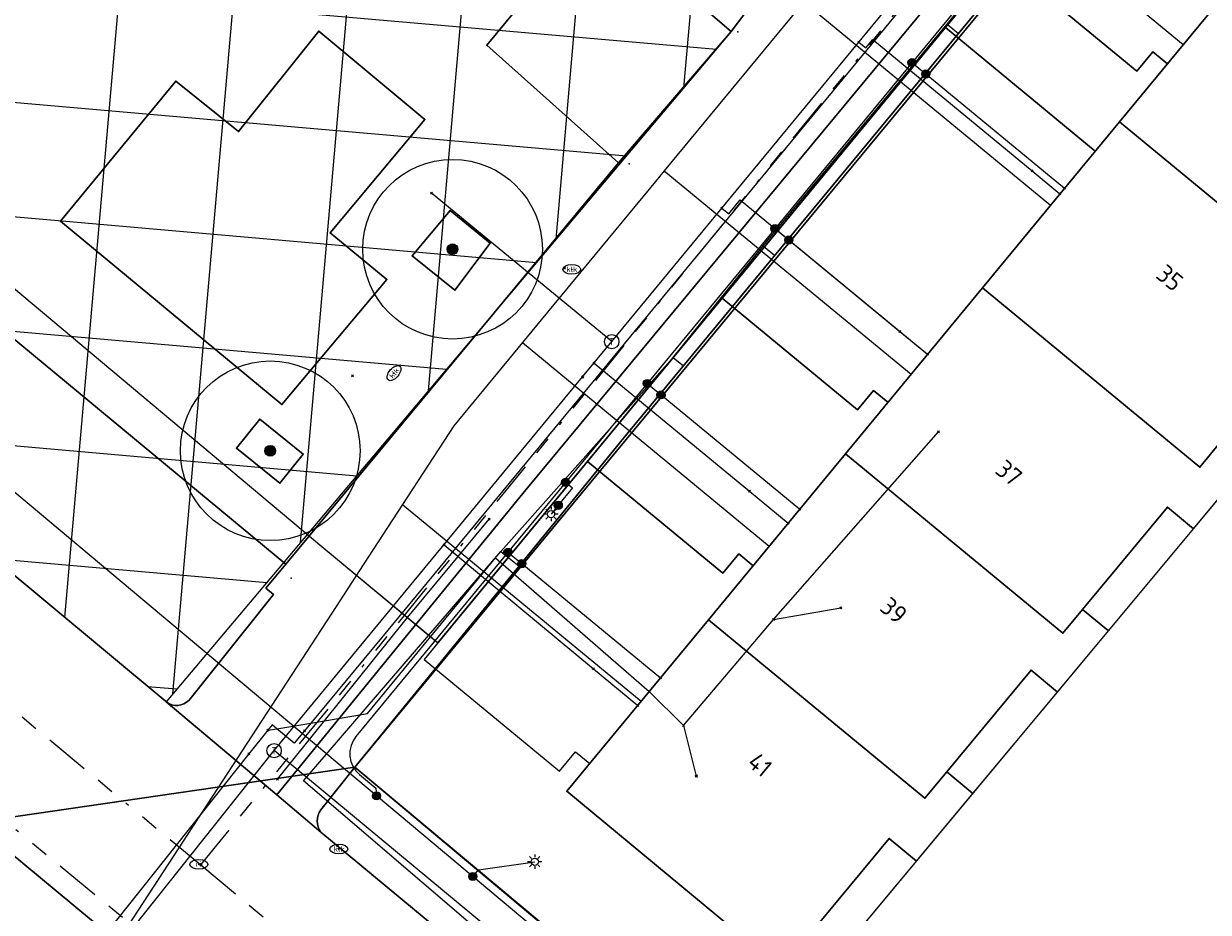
# Model space of a CAD drawing. Header units: metres. Extents: x 94073 to 94369, y 474661 to 474834.
# Tile 9 of 20: x 94130 to 94163, y 474694 to 474719. Entities that reach past the tile are written whole.
import ezdxf
from ezdxf.enums import TextEntityAlignment as Align
from ezdxf.lldxf.tags import DXFTag

# ---------------------------------------------------------------- set-up
doc = ezdxf.new("R2010")
doc.units = ezdxf.units.M
doc.linetypes.add('RI-OVERIG-SO', pattern=[17, 5, -2, 2, -2, 0, -2, 2, -2])
for name, color, linetype in [('A-Klic', 7, 'Continuous'), ('B-WE-AL-PLAATSBEPALINGSPUNT-G', 252, 'Continuous'), ('B-WE-OG-BEBOUWING_HUISNUMMER-T18', 2, 'Continuous'), ('N-Begrenzing speelplek', 10, 'Continuous')]:
    doc.layers.add(name, color=color, linetype=linetype)
for name, color, linetype, lineweight in [('B-WE-GR-BEPLANTING_CULTUUR_HEESTERS-G', 96, 'Continuous', 18), ('B-WE-GR-BOOM-S', 96, 'Continuous', 13), ('B-WE-GR-GROENVOORZIENING-G', 96, 'Continuous', 18), ('B-WE-IE-MEUBILAIR-S', 252, 'Continuous', 18), ('B-WE-KG-GRENS_KADASTRAAL-G', 150, 'KG-KADASTRAAL-SO', 18), ('B-WE-KG-GRENS_PERCEEL-G', 150, 'KG-PERCEEL-SO', 18), ('B-WE-KG-KADASTRAAL_PAND-G', 3, 'Continuous', 18), ('B-WE-KL-DATA-G', 90, 'KL-DATA-N', 20), ('B-WE-KL-DATA_HULPSTUK-S', 90, 'Continuous', 20), ('B-WE-KL-DATA_KABELBED-G', 90, 'Continuous', 20), ('B-WE-KL-DATA_MANTELBUIS-G', 90, 'Continuous', 20), ('B-WE-KL-ET_LS-G', 190, 'KL-LS-N', 20), ('B-WE-KL-ET_LS_HULPSTUK-S', 190, 'Continuous', 20), ('B-WE-KL-ET_MS-G', 130, 'KL-MS-N', 20), ('B-WE-KL-GAS_LD-G', 50, 'KL-GAS-LD-N', 20), ('B-WE-KL-GAS_LD_HULPSTUK-S', 50, 'Continuous', 20), ('B-WE-KL-WATER-G', 170, 'KL-WATER-N', 20), ('B-WE-OG-TERREIN_ERF-G', 252, 'Continuous', 18), ('B-WE-RI-VRIJVERVAL-G', 210, 'RI-OVERIG-SO', 18), ('B-WE-RI-VRIJVERVAL_HULPSTUK-S', 210, 'Continuous', 25), ('B-WE-VH-OPENVERHARDING-G', 252, 'Continuous', 18), ('B-WE-VH-OPENVERHARDING_BETONSTRAATSTEEN-G', 252, 'Continuous', 18), ('B-WE-VH-OPENVERHARDING_TEGEL-G', 252, 'Continuous', 18)]:
    doc.layers.add(name, color=color, linetype=linetype, lineweight=lineweight)
doc.styles.add('NLCS-ISO', font='txt')
doc.styles.get("Standard").update_dxf_attribs({"font": 'arial.ttf'})
tags = doc.linetypes.add('KG-KADASTRAAL-SO', pattern='A,5.5,-2,["K",Standard,S=1.8,R=0,X=0,Y=-0.9],-2,5.5,-2,[5,NLCS.SHX,S=0.75,R=0,X=0,Y=0],-2', length=19).pattern_tags.tags
tags[6] = DXFTag(74, 10)
tags = doc.linetypes.add('KG-PERCEEL-SO', pattern='A,5.5,-2,["P",Standard,S=1.8,R=0,X=-0.5,Y=-0.9],-2,5.5,-2,[5,NLCS.SHX,S=0.75,R=0,X=0,Y=0],-2', length=19).pattern_tags.tags
tags[6] = DXFTag(74, 10)
tags = doc.linetypes.add('KL-DATA-N', pattern='A,4,-1,[101,NLCS.shx,S=0.5,R=0,X=0,Y=0],-1,4,-1,["D",Standard,S=1,R=0,X=-0.25,Y=-0.5],-1.5', length=12.5).pattern_tags.tags
tags[18] = DXFTag(74, 10)
tags = doc.linetypes.add('KL-GAS-LD-N', pattern='A,4,-1,[69,NLCS.shx,S=0.5,R=0,X=0,Y=0],-1,4,-1,["L",Standard,S=1,R=0,X=0.25,Y=-0.5],-2', length=13).pattern_tags.tags
tags[18] = DXFTag(74, 10)
tags = doc.linetypes.add('KL-LS-N', pattern='A,4,-1,[103,NLCS.shx,S=0.75,R=0,X=0,Y=0],-1,4,-1,["L",Standard,S=1,R=0,X=0,Y=-0.5],-2', length=13).pattern_tags.tags
tags[18] = DXFTag(74, 10)
tags = doc.linetypes.add('KL-MS-N', pattern='A,4,-1,[103,NLCS.shx,S=0.75,R=0,X=0,Y=0],-1,4,-1,["M",Standard,S=1,R=0,X=0,Y=-0.5],-2', length=13).pattern_tags.tags
tags[18] = DXFTag(74, 10)
doc.linetypes.add('KL-WATER-N', pattern='A,7,-0.5,[168,NLCS.shx,S=0.75,R=0,X=0.75,Y=0],-2', length=9.5)

# ---------------------------------------------------------------- blocks, each defined once
blk = doc.blocks.new('SGR-BOOM_01')
h = blk.add_hatch(color=256)
edge = h.paths.add_edge_path()
edge.add_arc((0, 0), 0.15, 0, 360)
for radius in [2.5, 0.15, 0.045]:
    blk.add_circle((0, 0), radius)
blk = doc.blocks.new('SIE-MEUBILAIR_PUT_KOLK-SO')
blk.add_ellipse((0, 0), major_axis=(1.25, 0), ratio=0.54)
at = {"style": 'NLCS-ISO'}
blk.add_text('klk', height=0.75, dxfattribs=at).set_placement((0.03, 0), align=Align.MIDDLE_CENTER)
blk = doc.blocks.new('SIE-MEUBILAIR_PUT_RIOOLPUT-SO')
blk.add_ellipse((0, 0), major_axis=(1.25, 0), ratio=0.54)
at = {"style": 'NLCS-ISO'}
blk.add_text('ri', height=0.75, dxfattribs=at).set_placement((-0.04, 0.07), align=Align.MIDDLE_CENTER)
blk = doc.blocks.new('SKL-WTB_HULP_T STUK-SO')
at = {"color": 0, "linetype": 'ByBlock', "lineweight": 18}
blk.add_circle((0, 0), 1, dxfattribs=at)
at = {"color": 0, "linetype": 'ByBlock', "lineweight": -2, "style": 'NLCS-ISO'}
blk.add_text('T', height=1, dxfattribs=at).set_placement((0, 0), align=Align.MIDDLE_CENTER)
at = {"color": 0, "linetype": 'ByBlock', "lineweight": 18, "style": 'NLCS-ISO', "flags": 1}
for tag, p in [('TYPE', (1.5, 0)), ('LABEL', (1.5, -1.5)), ('OMSCHRIJVING', (1.5, -3))]:
    blk.add_attdef(tag, p, '', height=1, dxfattribs=at)
blk = doc.blocks.new('SKL-WTB_HULP_OVERIG-SO')
at = {"color": 0, "linetype": 'ByBlock', "lineweight": 18}
for points in [[(-0.14, 0.14), (0.14, -0.14)], [(0.14, 0.14), (-0.14, -0.14)]]:
    blk.add_lwpolyline(points, dxfattribs=at)
at = {"color": 0, "linetype": 'ByBlock', "lineweight": 18, "style": 'NLCS-ISO', "flags": 1}
for tag, p in [('TYPE', (1.5, 0)), ('LABEL', (1.5, -1.5)), ('OMSCHRIJVING', (1.5, -3))]:
    blk.add_attdef(tag, p, '', height=1, dxfattribs=at)
blk = doc.blocks.new('SKL-WTB_HULP_MOF-SO')
at = {"linetype": 'ByBlock', "lineweight": 18}
h = blk.add_hatch(color=0, dxfattribs=at)
h.dxf.hatch_style = 1
h.paths.add_polyline_path([(-0.5625, 0, 1), (0.5625, 0, 1)])
at = {"color": 0, "linetype": 'ByBlock', "lineweight": 18}
blk.add_circle((0, 0), 0.5625, dxfattribs=at)
at = {"color": 0, "linetype": 'ByBlock', "lineweight": 18, "style": 'NLCS-ISO', "flags": 1}
for tag, p in [('TYPE', (1.5, 0)), ('LABEL', (1.5, -1.5)), ('OMSCHRIJVING', (1.5, -3))]:
    blk.add_attdef(tag, p, '', height=1, dxfattribs=at)
blk = doc.blocks.new('SIE-MEUBILAIR_PAAL_LICHTMAST-SO')
for points in [[(-0.62, 0), (-1, 0)], [(-0.71, 0.71), (-0.44, 0.44)], [(0, 1), (0, 0.62)], [(0.44, 0.44), (0.71, 0.71)], [(1, 0), (0.62, 0)], [(-0.71, -0.71), (-0.44, -0.44)], [(0, -0.62), (0, -1)], [(0.44, -0.44), (0.71, -0.71)]]:
    blk.add_lwpolyline(points)
blk.add_circle((0, 0), 0.5)
blk = doc.blocks.new('SRI-HULP_OVERIG-SO')
at = {"color": 0, "linetype": 'ByBlock', "lineweight": 18}
for points in [[(-0.14, 0.14), (0.14, -0.14)], [(0.14, 0.14), (-0.14, -0.14)]]:
    blk.add_lwpolyline(points, dxfattribs=at)
at = {"color": 0, "linetype": 'ByBlock', "lineweight": 18, "style": 'NLCS-ISO', "flags": 1}
for tag, p in [('TYPE', (1.5, 0)), ('LABEL', (1.5, -1.5)), ('OMSCHRIJVING', (1.5, -3))]:
    blk.add_attdef(tag, p, '', height=1, dxfattribs=at)
blk = doc.blocks.new('A$C8e28291b')
at = {"layer": 'B-WE-KL-DATA-G', "ltscale": 0.25, "flags": 128}
for points in [[(94073.968, 474717.69), (94076.385, 474715.995), (94082.052, 474724.479), (94088.81, 474719.964), (94101.646, 474711.38), (94113.291, 474725.429), (94138.572, 474704.203), (94141.805, 474701.525), (94176.246, 474743.295)], [(94176.246, 474743.295), (94141.423, 474701.061), (94145.189, 474697.954), (94145.632, 474698.491), (94146.031, 474698.162)], [(94150.579, 474703.67), (94150.175, 474704.003), (94149.731, 474703.465), (94145.967, 474706.572), (94176.246, 474743.295)], [(94154.326, 474708.219), (94153.927, 474708.548), (94153.484, 474708.011), (94149.716, 474711.119), (94176.246, 474743.295)], [(94160.096, 474715.208), (94155.925, 474718.649), (94176.246, 474743.295)], [(94162.103, 474717.641), (94161.699, 474717.974), (94161.255, 474717.436), (94157.488, 474720.545), (94176.246, 474743.295)], [(94155.973, 474718.748), (94159.836, 474723.484)], [(94150.859, 474712.571), (94155.973, 474718.748)], [(94155.973, 474718.748), (94156.291, 474718.486)], [(94148.348, 474709.47), (94150.859, 474712.571)], [(94150.859, 474712.571), (94151.179, 474712.306)], [(94143.552, 474704.071), (94148.348, 474709.47)], [(94148.348, 474709.47), (94148.637, 474709.232)], [(94158.797, 474680.018), (94157.757, 474680.81), (94138.067, 474697.686), (94143.552, 474704.071)], [(94143.552, 474704.071), (94144.063, 474703.654)]]:
    blk.add_lwpolyline(points, dxfattribs=at)
at = {"layer": 'B-WE-KL-DATA_KABELBED-G', "ltscale": 0.25, "flags": 128}
for points in [[(94161.284, 474727.182), (94140.232, 474701.662), (94138.272, 474699.291), (94138.094, 474699.076)], [(94155.925, 474718.649), (94157.488, 474720.545)], [(94157.488, 474720.545), (94161.255, 474717.436), (94161.699, 474717.974), (94162.103, 474717.641)], [(94119.343, 474720.349), (94138.572, 474704.203)], [(94149.716, 474711.119), (94155.925, 474718.649)], [(94155.925, 474718.649), (94160.096, 474715.208)], [(94145.967, 474706.572), (94149.716, 474711.119)], [(94149.716, 474711.119), (94153.484, 474708.011), (94153.927, 474708.548), (94154.326, 474708.219)], [(94151.141, 474702.172), (94155.733, 474707.397)], [(94141.805, 474701.525), (94145.967, 474706.572)], [(94145.967, 474706.572), (94149.731, 474703.465), (94150.175, 474704.003), (94150.579, 474703.67)], [(94140.96, 474702.228), (94143.235, 474704.965)], [(94138.572, 474704.203), (94141.652, 474701.652)], [(94137.074, 474699.09), (94137.327, 474699.133), (94138.272, 474699.291), (94138.648, 474699.354), (94139.842, 474699.555), (94143.407, 474703.892), (94147.685, 474700.168), (94148.635, 474699.223)], [(94151.141, 474702.172), (94153.013, 474702.501)], [(94137.343, 474697.731), (94138.648, 474699.354), (94140.96, 474702.228)], [(94148.635, 474699.223), (94151.141, 474702.172)], [(94141.805, 474701.525), (94141.423, 474701.061), (94145.189, 474697.954), (94145.632, 474698.491), (94146.031, 474698.162)], [(94141.652, 474701.652), (94141.805, 474701.525)], [(94138.094, 474699.076), (94137.81, 474698.733), (94137.327, 474699.133), (94137.195, 474699.242), (94137.074, 474699.09), (94136.548, 474698.43)], [(94148.635, 474699.223), (94148.996, 474697.817)], [(94136.548, 474698.43), (94127.227, 474686.72), (94126.053, 474685.246)]]:
    blk.add_lwpolyline(points, dxfattribs=at)
at = {"layer": 'B-WE-KL-DATA_MANTELBUIS-G', "ltscale": 0.25, "flags": 128}
blk.add_lwpolyline([(94138.572, 474704.203), (94141.652, 474701.652)], dxfattribs=at)
at = {"layer": 'B-WE-KL-ET_LS-G', "ltscale": 0.25, "flags": 128}
for points in [[(94185.875, 474755.111), (94139.526, 474698.92), (94139.444, 474698.798), (94139.387, 474698.662), (94139.357, 474698.517), (94139.356, 474698.37), (94139.384, 474698.225), (94139.439, 474698.088), (94139.52, 474697.965), (94139.623, 474697.859), (94140.077, 474697.478), (94140.096, 474697.266)], [(94154.997, 474717.677), (94155.383, 474717.359)], [(94155.383, 474717.359), (94159.24, 474714.178)], [(94140.096, 474697.266), (94122.138, 474712.329), (94121.829, 474712.656), (94121.542, 474712.998), (94121.277, 474713.355), (94121.037, 474713.725)], [(94151.186, 474713.057), (94151.572, 474712.738)], [(94151.572, 474712.738), (94155.429, 474709.557)], [(94147.629, 474708.744), (94148.014, 474708.426)], [(94148.014, 474708.426), (94151.872, 474705.244)], [(94145.358, 474705.992), (94145.553, 474705.835), (94145.155, 474705.353)], [(94145.155, 474705.353), (94144.953, 474705.107)], [(94143.754, 474704.046), (94144.14, 474703.728)], [(94144.14, 474703.728), (94147.997, 474700.546)], [(94159.537, 474680.966), (94140.096, 474697.266)], [(94142.777, 474695.018), (94142.938, 474695.209), (94144.5, 474695.43)]]:
    blk.add_lwpolyline(points, dxfattribs=at)
at = {"layer": 'B-WE-KL-ET_MS-G', "ltscale": 0.25, "flags": 128}
blk.add_lwpolyline([(94159.537, 474680.966), (94140.096, 474697.266), (94122.138, 474712.329), (94121.829, 474712.656), (94121.542, 474712.998), (94121.277, 474713.355), (94121.037, 474713.725), (94120.782, 474714.184), (94120.564, 474714.656), (94120.385, 474715.14), (94120.246, 474715.632), (94120.157, 474716.308), (94120.143, 474716.989), (94120.204, 474717.668), (94120.338, 474718.336), (94120.544, 474718.986), (94120.82, 474719.609), (94121.163, 474720.198), (94121.568, 474720.747), (94122.728, 474722.129), (94116.501, 474727.304), (94116.339, 474727.435), (94116.209, 474727.598), (94116.117, 474727.786), (94116.068, 474727.989), (94116.064, 474728.197), (94116.105, 474728.402), (94116.189, 474728.593), (94116.312, 474728.761), (94139.732, 474757.02), (94149.841, 474769.639), (94130.98, 474785.143)], dxfattribs=at)
at = {"layer": 'B-WE-KL-GAS_LD-G', "ltscale": 0.25, "flags": 128}
for points in [[(94146.643, 474709.908), (94175.429, 474744.81), (94204.48, 474780.012)], [(94153.52, 474718.247), (94153.713, 474718.088), (94153.904, 474718.319), (94158.341, 474714.659)], [(94158.341, 474714.659), (94159.113, 474714.023)], [(94146.643, 474709.908), (94141.623, 474714.037)], [(94149.709, 474713.627), (94149.902, 474713.468), (94150.22, 474713.853), (94154.657, 474710.193)], [(94154.657, 474710.193), (94155.429, 474709.557)], [(94145.831, 474708.924), (94146.643, 474709.908)], [(94146.152, 474709.313), (94150.473, 474705.749)], [(94137.248, 474698.523), (94145.831, 474708.924)], [(94150.473, 474705.749), (94151.553, 474704.858)], [(94141.975, 474704.25), (94146.135, 474700.803)], [(94146.135, 474700.803), (94147.367, 474699.782)], [(94125.805, 474684.146), (94137.248, 474698.523)], [(94159.095, 474680.399), (94137.248, 474698.523)]]:
    blk.add_lwpolyline(points, dxfattribs=at)
at = {"layer": 'B-WE-KL-WATER-G', "ltscale": 0.25, "flags": 128}
for points in [[(94223.641, 474763.176), (94222.278, 474764.315), (94222.125, 474764.443), (94217.156, 474768.596), (94216.189, 474769.405), (94212.744, 474772.284), (94212.362, 474772.603), (94211.373, 474773.429), (94209.599, 474774.912), (94202.142, 474780.951), (94184.524, 474758.817), (94183.567, 474757.662), (94179.42, 474752.658), (94178.66, 474751.741), (94177.148, 474749.917), (94174.756, 474746.975), (94174.725, 474746.938), (94174.498, 474746.662), (94171.162, 474742.617), (94170.915, 474742.318), (94167.089, 474737.681), (94166.841, 474737.38), (94165.376, 474735.603), (94165.317, 474735.531), (94163.718, 474733.591), (94162.768, 474732.44), (94159.59, 474728.587), (94159.114, 474728.01), (94156.007, 474724.243), (94155.677, 474723.843), (94152.338, 474719.795), (94151.987, 474719.37), (94148.105, 474714.664), (94147.859, 474714.366), (94144.68, 474710.512), (94144.16, 474709.882), (94142.249, 474707.565), (94140.822, 474705.375), (94139.727, 474703.696), (94138.971, 474702.536), (94128.646, 474686.693), (94126.397, 474683.673)], [(94155.677, 474723.843), (94162.542, 474718.18)], [(94151.987, 474719.37), (94158.853, 474713.708)], [(94148.105, 474714.664), (94154.97, 474709.001)], [(94144.16, 474709.882), (94151.026, 474704.219)], [(94140.822, 474705.375), (94147.462, 474699.898)]]:
    blk.add_lwpolyline(points, dxfattribs=at)
at = {"layer": 'B-WE-RI-VRIJVERVAL-G', "ltscale": 0.25, "flags": 128}
for points in [[(94135.21, 474695.34), (94159.3, 474724.91)], [(94110.9, 474715.47), (94135.21, 474695.34)], [(94152.4, 474677.91), (94110.36, 474712.56)], [(94135.21, 474695.34), (94156.767, 474677.414)]]:
    blk.add_lwpolyline(points, dxfattribs=at)
at = {"layer": 'B-WE-IE-MEUBILAIR-S', "xscale": 0.2, "yscale": 0.2, "zscale": 0.2}
for p in [(94144.953, 474705.107), (94144.5, 474695.43)]:
    blk.add_blockref('SIE-MEUBILAIR_PAAL_LICHTMAST-SO', p, dxfattribs=at)
at = {"layer": 'B-WE-KL-DATA_HULPSTUK-S', "xscale": 0.2, "yscale": 0.2, "zscale": 0.2}
for p in [(94155.733, 474707.397), (94143.235, 474704.965), (94153.013, 474702.501), (94140.96, 474702.228), (94151.141, 474702.172), (94137.074, 474699.09), (94138.094, 474699.076), (94148.635, 474699.223), (94136.548, 474698.43), (94148.996, 474697.817), (94137.343, 474697.731)]:
    blk.add_blockref('SKL-WTB_HULP_OVERIG-SO', p, dxfattribs=at)
at = {"layer": 'B-WE-KL-ET_LS_HULPSTUK-S', "xscale": 0.2, "yscale": 0.2, "zscale": 0.2}
for name, p in [('SKL-WTB_HULP_MOF-SO', (94154.997, 474717.677)), ('SKL-WTB_HULP_MOF-SO', (94155.383, 474717.359)), ('SKL-WTB_HULP_OVERIG-SO', (94159.24, 474714.178)), ('SKL-WTB_HULP_MOF-SO', (94151.186, 474713.057)), ('SKL-WTB_HULP_MOF-SO', (94151.572, 474712.738)), ('SKL-WTB_HULP_OVERIG-SO', (94155.429, 474709.557)), ('SKL-WTB_HULP_MOF-SO', (94147.629, 474708.744)), ('SKL-WTB_HULP_MOF-SO', (94148.014, 474708.426)), ('SKL-WTB_HULP_MOF-SO', (94145.358, 474705.992)), ('SKL-WTB_HULP_MOF-SO', (94145.155, 474705.353)), ('SKL-WTB_HULP_OVERIG-SO', (94151.872, 474705.244)), ('SKL-WTB_HULP_MOF-SO', (94143.754, 474704.046)), ('SKL-WTB_HULP_MOF-SO', (94144.14, 474703.728)), ('SKL-WTB_HULP_OVERIG-SO', (94147.997, 474700.546)), ('SKL-WTB_HULP_MOF-SO', (94140.096, 474697.266)), ('SKL-WTB_HULP_MOF-SO', (94142.777, 474695.018))]:
    blk.add_blockref(name, p, dxfattribs=at)
at = {"layer": 'B-WE-KL-GAS_LD_HULPSTUK-S', "xscale": 0.2, "yscale": 0.2, "zscale": 0.2}
for name, p in [('SKL-WTB_HULP_OVERIG-SO', (94153.52, 474718.247)), ('SKL-WTB_HULP_OVERIG-SO', (94158.341, 474714.659)), ('SKL-WTB_HULP_OVERIG-SO', (94141.623, 474714.037)), ('SKL-WTB_HULP_OVERIG-SO', (94159.113, 474714.023)), ('SKL-WTB_HULP_OVERIG-SO', (94149.709, 474713.627)), ('SKL-WTB_HULP_T STUK-SO', (94146.643, 474709.908)), ('SKL-WTB_HULP_OVERIG-SO', (94154.657, 474710.193)), ('SKL-WTB_HULP_OVERIG-SO', (94146.152, 474709.313)), ('SKL-WTB_HULP_OVERIG-SO', (94155.429, 474709.557)), ('SKL-WTB_HULP_OVERIG-SO', (94145.831, 474708.924)), ('SKL-WTB_HULP_OVERIG-SO', (94150.473, 474705.749)), ('SKL-WTB_HULP_OVERIG-SO', (94151.553, 474704.858)), ('SKL-WTB_HULP_OVERIG-SO', (94141.975, 474704.25)), ('SKL-WTB_HULP_OVERIG-SO', (94146.135, 474700.803)), ('SKL-WTB_HULP_OVERIG-SO', (94147.367, 474699.782)), ('SKL-WTB_HULP_T STUK-SO', (94137.248, 474698.523))]:
    blk.add_blockref(name, p, dxfattribs=at)
at = {"layer": 'B-WE-RI-VRIJVERVAL_HULPSTUK-S', "xscale": 0.2, "yscale": 0.2, "zscale": 0.2}
for p in [(94145.33, 474711.95), (94139.43, 474708.96), (94139.01, 474695.87), (94135.21, 474695.34)]:
    blk.add_blockref('SRI-HULP_OVERIG-SO', p, dxfattribs=at)

msp = doc.modelspace()

# ---------------------------------------------------------------- hatches: boundary and pattern name
at = {"layer": 'N-Begrenzing speelplek'}
h = msp.add_hatch(dxfattribs=at)
h.set_pattern_fill('ANSI37', color=256, angle=40)
edge = h.paths.add_edge_path()
edge.add_line((94149.97, 474718.54), (94134.241, 474699.882))
edge.add_line((94134.241, 474699.882), (94120.002, 474711.736))
edge.add_arc((94123.461, 474716.499), 5.886, 140.8922, 234.0162, ccw=False)
edge.add_line((94118.893, 474720.212), (94130.813, 474734.671))
edge.add_line((94130.813, 474734.671), (94132.713, 474731.658))
edge.add_line((94132.713, 474731.658), (94184.252, 474794.085))
edge.add_line((94184.252, 474794.085), (94186.238, 474794.988))
edge.add_line((94186.238, 474794.988), (94187.54, 474794.73))
edge.add_line((94187.54, 474794.73), (94201.444, 474783.317))
edge.add_line((94201.444, 474783.317), (94201.137, 474781.838))
edge.add_line((94201.137, 474781.838), (94200.975, 474780.181))
edge.add_line((94200.975, 474780.181), (94183.595, 474759.22))
edge.add_line((94183.595, 474759.22), (94175.869, 474749.877))
edge.add_line((94175.869, 474749.877), (94172.03, 474753.169))
edge.add_line((94172.03, 474753.169), (94146.46, 474722.24))
edge.add_line((94146.46, 474722.24), (94146.172, 474721.795))
edge.add_line((94146.172, 474721.795), (94149.97, 474718.54))
h.paths.add_polyline_path([(94153.002, 474736.082), (94165.912, 474752.418), (94158.263, 474758.463), (94145.353, 474742.127)], flags=24)

# ---------------------------------------------------------------- linework, layer by layer
at = {"layer": 'B-WE-AL-PLAATSBEPALINGSPUNT-G'}
for p in [(94138.493, 474718.551), (94150.15, 474718.532), (94143.164, 474718.157), (94134.51, 474717.16), (94141.44, 474716.09), (94160.767, 474716.029), (94136.26, 474715.76), (94147.128, 474714.858), (94142.15, 474713.56), (94131.3, 474713.26), (94138.81, 474712.94), (94143.26, 474712.65), (94141.09, 474712.3), (94140.38, 474711.64), (94145.528, 474711.92), (94142.28, 474711.34), (94156.956, 474711.408), (94140.583, 474709.032), (94137.46, 474708.16), (94136.847, 474707.754), (94147.064, 474707.33), (94136.197, 474706.944), (94138.06, 474706.78), (94153.144, 474706.787), (94163.005, 474706.418), (94137.41, 474705.97), (94144.251, 474705.782), (94162.105, 474705.303), (94137.722, 474703.326), (94159.744, 474702.454), (94149.333, 474702.166), (94159.197, 474701.794), (94140.44, 474701.114), (94158.31, 474700.766), (94141.371, 474700.357), (94134.212, 474699.906), (94134.241, 474699.882), (94134.569, 474699.783), (94134.57, 474699.783), (94134.88, 474699.931), (94139.494, 474698.059), (94155.963, 474697.934), (94137.319, 474697.291), (94145.394, 474697.391), (94155.354, 474697.199), (94138.545, 474696.871), (94138.45, 474696.564), (94138.45, 474696.562), (94138.547, 474696.258), (94154.36, 474696.08), (94139.041, 474695.789), (94139.051, 474695.785), (94135.154, 474695.357)]:
    msp.add_point(p, dxfattribs=at)
at = {"layer": 'B-WE-GR-BEPLANTING_CULTUUR_HEESTERS-G'}
msp.add_lwpolyline([(94120.121, 474721.744), (94118.893, 474720.212, 0.414681), (94119.739, 474711.955), (94120.002, 474711.736), (94120.998, 474710.907), (94121.26, 474710.689), (94134.212, 474699.906), (94134.241, 474699.882, 0.386549), (94134.88, 474699.931), (94137.23, 474702.87), (94137.019, 474703.045), (94137.57, 474703.71), (94125.955, 474713.333), (94124.819, 474714.299), (94122.406, 474716.351), (94131.827, 474727.77), (94130.813, 474734.671), (94122.061, 474724.166)], format="xyb", close=True, dxfattribs=at)
msp.add_lwpolyline([(94146.83, 474714.89), (94149.97, 474718.54), (94146.172, 474721.795), (94143.164, 474718.157)], close=True, dxfattribs=at)
at = {"layer": 'B-WE-GR-GROENVOORZIENING-G'}
for points in [[(94143.26, 474712.65), (94142.15, 474713.56), (94141.09, 474712.3), (94142.28, 474711.34)], [(94138.06, 474706.78), (94136.847, 474707.754), (94136.197, 474706.944), (94137.41, 474705.97)]]:
    msp.add_lwpolyline(points, close=True, dxfattribs=at)
at = {"layer": 'B-WE-KG-GRENS_KADASTRAAL-G'}
for p, q in [((94112.268, 474694.097), (94139.494, 474698.059)), ((94139.494, 474698.059), (94149.985, 474689.273))]:
    msp.add_line(p, q, dxfattribs=at)
msp.add_lwpolyline([(94204.837, 474777.198), (94188.1, 474756.791), (94139.494, 474698.059)], dxfattribs=at)
at = {"layer": 'B-WE-KG-GRENS_PERCEEL-G'}
msp.add_lwpolyline([(94140.749, 474759.125), (94135.443, 474752.757), (94135.391, 474752.695), (94131.599, 474748.145), (94131.55, 474748.085), (94127.868, 474743.666), (94127.712, 474743.48), (94123.961, 474738.978), (94123.868, 474738.866), (94120.166, 474734.424), (94120.033, 474734.264), (94114.744, 474727.917), (94114.715, 474727.883), (94105.591, 474716.965), (94104.894, 474715.909), (94101.299, 474710.465), (94098.597, 474712.298), (94095.624, 474708.576), (94112.268, 474694.097), (94139.494, 474698.059), (94188.1, 474756.791), (94204.837, 474777.198)], dxfattribs=at)
for points in [[(94215.686, 474768.153), (94204.837, 474777.198), (94188.1, 474756.791), (94139.494, 474698.059), (94149.985, 474689.273)], [(94149.985, 474689.273), (94139.494, 474698.059), (94112.268, 474694.097), (94129.388, 474679.205), (94131.242, 474677.741), (94131.931, 474677.196), (94135.837, 474674.138), (94136.77, 474673.407)]]:
    msp.add_lwpolyline(points, close=True, dxfattribs=at)
at = {"layer": 'B-WE-KG-KADASTRAAL_PAND-G'}
for points in [[(94170.495, 474713.896), (94171.88, 474715.56), (94171.159, 474716.157), (94170.699, 474715.602), (94164.579, 474720.65), (94160.767, 474716.029), (94166.85, 474711.012), (94167.548, 474711.855), (94169.75, 474714.513)], [(94170.495, 474713.896), (94171.88, 474715.56), (94171.159, 474716.157), (94170.699, 474715.602), (94164.579, 474720.65), (94160.767, 474716.029), (94166.85, 474711.012), (94167.548, 474711.855), (94169.75, 474714.513)], [(94166.781, 474709.438), (94168.285, 474711.244), (94167.548, 474711.855), (94166.85, 474711.012), (94160.767, 474716.029), (94156.956, 474711.408), (94163.005, 474706.418), (94163.598, 474707.134), (94166.025, 474710.064)], [(94166.781, 474709.438), (94168.285, 474711.244), (94167.548, 474711.855), (94166.85, 474711.012), (94160.767, 474716.029), (94156.956, 474711.408), (94163.005, 474706.418), (94163.598, 474707.134), (94166.025, 474710.064)], [(94162.834, 474704.699), (94164.346, 474706.514), (94163.598, 474707.134), (94163.005, 474706.418), (94156.956, 474711.408), (94153.144, 474706.787), (94159.197, 474701.794), (94159.744, 474702.454), (94162.105, 474705.303)], [(94162.834, 474704.699), (94164.346, 474706.514), (94163.598, 474707.134), (94163.005, 474706.418), (94156.956, 474711.408), (94153.144, 474706.787), (94159.197, 474701.794), (94159.744, 474702.454), (94162.105, 474705.303)], [(94159.048, 474700.154), (94160.466, 474701.856), (94159.744, 474702.454), (94159.197, 474701.794), (94153.144, 474706.787), (94149.333, 474702.166), (94155.354, 474697.199), (94155.963, 474697.934), (94158.31, 474700.766)], [(94159.048, 474700.154), (94160.466, 474701.856), (94159.744, 474702.454), (94159.197, 474701.794), (94153.144, 474706.787), (94149.333, 474702.166), (94155.354, 474697.199), (94155.963, 474697.934), (94158.31, 474700.766)], [(94155.126, 474695.445), (94156.694, 474697.328), (94155.963, 474697.934), (94155.354, 474697.199), (94149.333, 474702.166), (94145.394, 474697.391), (94151.355, 474692.452), (94154.36, 474696.08)], [(94155.126, 474695.445), (94156.694, 474697.328), (94155.963, 474697.934), (94155.354, 474697.199), (94149.333, 474702.166), (94145.394, 474697.391), (94151.355, 474692.452), (94154.36, 474696.08)]]:
    msp.add_lwpolyline(points, close=True, dxfattribs=at)
at = {"layer": 'B-WE-OG-TERREIN_ERF-G'}
msp.add_lwpolyline([(94164.215, 474728.067), (94147.064, 474707.33), (94141.371, 474700.357), (94139.494, 474698.059), (94149.992, 474689.282), (94155.126, 474695.445), (94154.36, 474696.08), (94151.355, 474692.452), (94145.394, 474697.391), (94149.333, 474702.166), (94153.144, 474706.787), (94156.956, 474711.408), (94160.767, 474716.029), (94164.579, 474720.65)], dxfattribs=at)
for points in [[(94160.466, 474701.856), (94162.834, 474704.699), (94162.105, 474705.303), (94159.744, 474702.454)], [(94156.694, 474697.328), (94159.048, 474700.154), (94158.31, 474700.766), (94155.963, 474697.934)]]:
    msp.add_lwpolyline(points, close=True, dxfattribs=at)
at = {"layer": 'B-WE-VH-OPENVERHARDING-G'}
msp.add_lwpolyline([(94140.38, 474711.64), (94138.81, 474712.94), (94141.44, 474716.09), (94138.493, 474718.551), (94136.26, 474715.76), (94134.51, 474717.16), (94131.3, 474713.26), (94137.46, 474708.16)], close=True, dxfattribs=at)
at = {"layer": 'B-WE-VH-OPENVERHARDING_BETONSTRAATSTEEN-G'}
msp.add_lwpolyline([(94186.519, 474756.801), (94183.595, 474759.22), (94182.335, 474757.696), (94175.869, 474749.877), (94150.35, 474719.04), (94149.97, 474718.54), (94146.83, 474714.89), (94137.57, 474703.71), (94137.019, 474703.045), (94137.23, 474702.87), (94134.88, 474699.931, -0.386549), (94134.241, 474699.882), (94137.319, 474697.291), (94140.44, 474701.114), (94144.251, 474705.782)], format="xyb", close=True, dxfattribs=at)
for points in [[(94148.752, 474687.792), (94138.547, 474696.258), (94137.319, 474697.291), (94134.241, 474699.882), (94134.212, 474699.906), (94121.26, 474710.689), (94120.998, 474710.907), (94117.21, 474706.206), (94117.537, 474705.938), (94144.931, 474683.204)], [(94143.518, 474681.509), (94144.931, 474683.204), (94117.537, 474705.938), (94117.84, 474702.828)]]:
    msp.add_lwpolyline(points, close=True, dxfattribs=at)
at = {"layer": 'B-WE-VH-OPENVERHARDING_TEGEL-G'}
for points in [[(94186.519, 474756.801), (94144.251, 474705.782), (94140.44, 474701.114), (94137.319, 474697.291), (94138.547, 474696.258, -0.313216), (94138.545, 474696.871), (94139.494, 474698.059), (94141.371, 474700.357), (94147.064, 474707.33), (94164.215, 474728.067), (94175.553, 474741.62), (94187.463, 474756.021)], [(94149.992, 474689.282), (94139.494, 474698.059), (94138.545, 474696.871, 0.313216), (94138.547, 474696.258), (94148.752, 474687.792)]]:
    msp.add_lwpolyline(points, format="xyb", close=True, dxfattribs=at)
for points in [[(94137.57, 474703.71), (94146.83, 474714.89), (94143.164, 474718.157), (94146.172, 474721.795), (94149.97, 474718.54), (94150.35, 474719.04), (94146.46, 474722.24), (94144.381, 474724.211), (94141.542, 474720.778), (94133.289, 474727.741), (94131.827, 474727.77), (94122.406, 474716.351), (94124.819, 474714.299), (94125.955, 474713.333)], [(94140.38, 474711.64), (94137.46, 474708.16), (94131.3, 474713.26), (94134.51, 474717.16), (94136.26, 474715.76), (94138.493, 474718.551), (94141.44, 474716.09), (94138.81, 474712.94)], [(94143.26, 474712.65), (94142.28, 474711.34), (94141.09, 474712.3), (94142.15, 474713.56)], [(94138.06, 474706.78), (94137.41, 474705.97), (94136.197, 474706.944), (94136.847, 474707.754)]]:
    msp.add_lwpolyline(points, close=True, dxfattribs=at)
at = {"layer": 'N-Begrenzing speelplek'}
msp.add_lwpolyline([(94149.97, 474718.54), (94134.241, 474699.882), (94120.002, 474711.736, -0.430275), (94118.893, 474720.212), (94130.813, 474734.671), (94132.713, 474731.658), (94184.252, 474794.085), (94186.238, 474794.988), (94187.54, 474794.73), (94201.444, 474783.317), (94201.137, 474781.838), (94200.975, 474780.181), (94183.595, 474759.22), (94175.869, 474749.877), (94172.03, 474753.169), (94146.46, 474722.24), (94146.172, 474721.795), (94149.97, 474718.54)], format="xyb", close=True, dxfattribs=at)

# ---------------------------------------------------------------- block references
at = {"layer": 'A-Klic'}
msp.add_blockref('A$C8e28291b', (0, 0), dxfattribs=at)
at = {"layer": 'B-WE-GR-BOOM-S'}
for p in [(94142.213, 474712.481), (94137.14, 474706.87)]:
    msp.add_blockref('SGR-BOOM_01', p, dxfattribs=at)
at = {"layer": 'B-WE-IE-MEUBILAIR-S', "xscale": 0.2, "yscale": 0.2, "zscale": 0.2}
for name, p in [('SIE-MEUBILAIR_PUT_KOLK-SO', (94145.528, 474711.92)), ('SIE-MEUBILAIR_PUT_KOLK-SO', (94139.051, 474695.785)), ('SIE-MEUBILAIR_PUT_RIOOLPUT-SO', (94135.154, 474695.357))]:
    msp.add_blockref(name, p, dxfattribs=at)
at = {"layer": 'B-WE-IE-MEUBILAIR-S', "xscale": 0.2, "yscale": 0.2, "zscale": 0.2, "rotation": 50.00064459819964}
msp.add_blockref('SIE-MEUBILAIR_PUT_KOLK-SO', (94140.583, 474709.032), dxfattribs=at)

# ---------------------------------------------------------------- texts
at = {"layer": 'B-WE-OG-BEBOUWING_HUISNUMMER-T18', "ltscale": 0.2, "style": 'NLCS-ISO'}
for s, rotation, p in [('35', -39.6, (94162.173, 474711.685)), ('37', -39.6, (94157.696, 474706.252)), ('39', -39.7, (94154.489, 474702.424)), ('41', -39.6, (94150.768, 474698.133))]:
    msp.add_text(s, height=0.5, rotation=rotation, dxfattribs=at).set_placement(p, align=Align.MIDDLE_CENTER)

doc.saveas('drawing.dxf')
